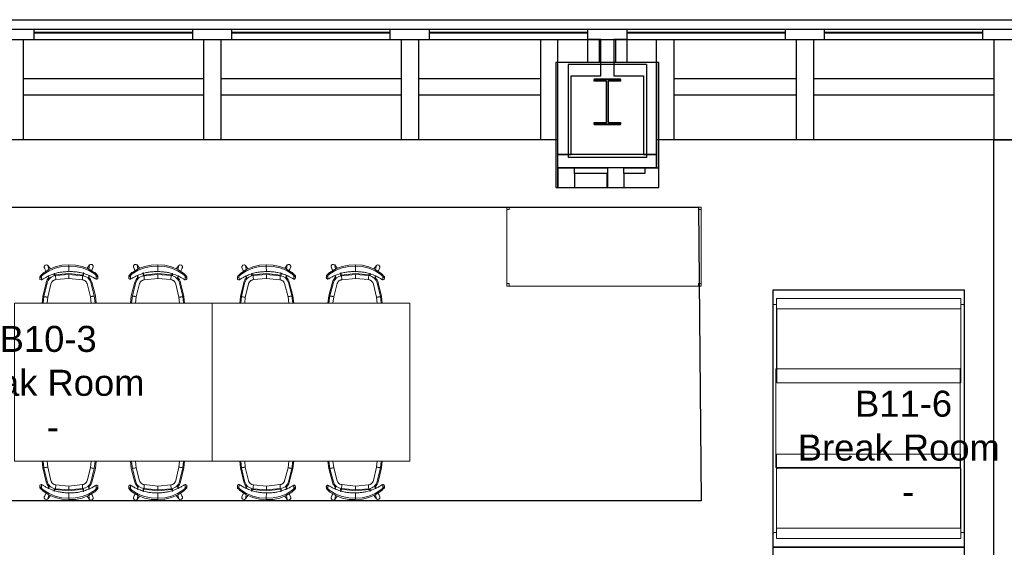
# Model space of a CAD drawing. Header units: inches. Extents: x -1 to 4727, y -3 to 1727.
# Tile 141 of 163: x 3444 to 3743, y 1567 to 1727. Entities that reach past the tile are written whole.
import ezdxf

# ---------------------------------------------------------------- set-up
doc = ezdxf.new("R2010")
doc.units = ezdxf.units.IN
doc.header["$LTSCALE"] = 42
doc.header["$MEASUREMENT"] = 0
doc.layers.get('0').update_dxf_attribs({"linetype": 'CONTINUOUS'})
for name, color, linetype in [('A-GLAZ', 8, 'CONTINUOUS'), ('A-WALL', 7, 'CONTINUOUS'), ('I-FURN', 8, 'CONTINUOUS'), ('I-FURN-CHAR', 9, 'CONTINUOUS'), ('I-WALL', 8, 'CONTINUOUS'), ('Room Names & IDs', 7, 'CONTINUOUS'), ('S-COLS', 7, 'CONTINUOUS'), ('triGrossAreaLayer', 7, 'CONTINUOUS'), ('triLabelLayer', 7, 'CONTINUOUS'), ('triMeasuredGrossAreaLayer', 7, 'CONTINUOUS'), ('triSpaceLayer', 7, 'CONTINUOUS')]:
    doc.layers.add(name, color=color, linetype=linetype)
doc.styles.add('PDF Helvetica', font='Helvetica.ttf')
doc.styles.get("Standard").update_dxf_attribs({"font": 'romans.shx'})

# ---------------------------------------------------------------- blocks, each defined once
blk = doc.blocks.new('Community Table - Cisco 5_ x 4_-3555601-FURNITURE PLAN - FLOOR 09 - EAST')
at = {"lineweight": 9}
for p, q in [((24, 30), (-24, 30)), ((-24, 30), (-24, -30)), ((24, -30), (24, 30)), ((-24, -30), (24, -30))]:
    blk.add_line(p, q, dxfattribs=at)
blk = doc.blocks.new('Bernhardt_Design-Chair-Guest-Queue _1_ - Queue 1037A-V243-FURNITURE PLAN - FLOOR 09 - EAST')
at = {"lineweight": 9}
for p, q in [((-7.97, 0), (-8.23, 2.2)), ((-6.93, -4.2), (-7.97, 0)), ((-7.66, 0.01), (-7.92, 2.2)), ((-6.66, -4.05), (-7.66, 0.01)), ((-6.72, 2.18), (-6.49, 0.22)), ((-6.72, 2.18), (-6.49, 0.22)), ((-6.49, 0.22), (-5.5, -3.77)), ((-6.49, 0.22), (-5.5, -3.77)), ((5.5, -3.78), (6.5, 0.23)), ((5.5, -3.78), (6.5, 0.23)), ((6.5, 0.23), (6.71, 2)), ((6.5, 0.23), (6.71, 2)), ((7.67, 0.01), (6.65, -4.06)), ((7.91, 1.99), (7.67, 0.01)), ((8.22, 1.98), (7.97, 0)), ((7.97, 0), (6.92, -4.21)), ((-8.82, -5.46), (-8.82, -5.92)), ((-8.8, -6.1), (-8.81, -5.81)), ((-8.8, -5.65), (-8.8, -6.1)), ((-8.33, -6.18), (-8.33, -5.09)), ((-6.27, -6.18), (-6.14, -5.88)), ((-6.27, -6.18), (-6.16, -5.93)), ((-6.19, -6.35), (-6.12, -5.84)), ((-6.17, -6.22), (-6.13, -5.85)), ((-6.15, -5.88), (-6.11, -5.8)), ((-5.94, -5.7), (-6.13, -6.24)), ((-4.1, -4.92), (0.03, -5.43)), ((-4.1, -4.92), (0.03, -5.43)), ((0.03, -5.43), (3.95, -5.13)), ((0.03, -5.43), (3.95, -5.13)), ((6.13, -6.24), (5.94, -5.7)), ((6.11, -5.8), (6.15, -5.88)), ((6.19, -6.35), (6.12, -5.84)), ((6.13, -5.85), (6.17, -6.22)), ((6.27, -6.17), (6.14, -5.88)), ((6.16, -5.93), (6.27, -6.18)), ((8.33, -6.18), (8.33, -5.09)), ((8.8, -5.64), (8.8, -6.05)), ((8.82, -5.76), (8.8, -6.05)), ((8.83, -5.86), (8.83, -5.46)), ((-7.42, -8.82), (-6.96, -7.77)), ((-7.41, -8.79), (-6.92, -7.67)), ((-7.41, -8.79), (-6.92, -7.67)), ((-7.39, -8.76), (-7.41, -8.79)), ((-6.09, -8.19), (-6.32, -9.42)), ((-5.59, -8.41), (-6.32, -9.42)), ((-4.46, -6.87), (-4.5, -6.3)), ((-4.38, -6.71), (-4.46, -6.87)), ((-4.45, -6.85), (-4.37, -6.7)), ((-4.43, -7.11), (-4.35, -6.61)), ((-4.4, -6.89), (-4.38, -6.71)), ((0, -6.9), (-4.35, -6.36)), ((0, -6.62), (-4.21, -6.1)), ((4.05, -6.31), (0, -6.62)), ((4.19, -6.58), (0, -6.9)), ((0, -9.09), (0, -7.46)), ((4.35, -6.61), (4.43, -7.11)), ((4.37, -6.7), (4.45, -6.85)), ((4.38, -6.71), (4.4, -6.89)), ((4.46, -6.87), (4.38, -6.71)), ((4.5, -6.3), (4.46, -6.87)), ((6.32, -9.42), (5.57, -8.39)), ((6.32, -9.42), (6.08, -8.16)), ((6.9, -7.64), (7.41, -8.79)), ((7.41, -8.79), (6.91, -7.63)), ((6.96, -7.77), (7.42, -8.82)), ((7.41, -8.79), (7.3, -8.57)), ((7.41, -8.79), (7.39, -8.76)), ((0, -9.52), (0, -9.09))]:
    blk.add_line(p, q, dxfattribs=at)
at = {"lineweight": 9, "flags": 128}
for points in [[(-8.47, -5.05), (-8.77, -5.25), (-8.8, -5.65)], [(-8.8, -5.65), (-8.74, -5.75), (-8.63, -5.87), (-8.5, -6.02), (-8.33, -6.18)], [(-8.33, -5.09), (-8.4, -5.07), (-8.47, -5.05)], [(8.47, -5.05), (8.41, -5.06), (8.33, -5.09)], [(8.33, -6.18), (8.5, -6.02), (8.64, -5.87), (8.74, -5.75), (8.8, -5.64)], [(8.8, -5.64), (8.78, -5.24), (8.47, -5.05)], [(-8.37, -6.6), (-8.52, -6.45), (-8.65, -6.32), (-8.74, -6.2), (-8.8, -6.1)], [(-7.75, -6.7), (-5.99, -7.8), (-4.08, -8.59), (-2.06, -9.02), (0, -9.09)], [(-0.03, -9.52), (-2.08, -9.45), (-4.09, -9.02), (-6, -8.25), (-7.75, -7.15)], [(-6.32, -9.42), (-6.65, -9.6), (-7.1, -9.5), (-7.41, -9.16), (-7.41, -8.79)], [(0, -9.09), (2.06, -9.02), (4.08, -8.58), (6, -7.8), (7.75, -6.69)], [(7.75, -7.1), (6, -8.21), (4.08, -9), (2.07, -9.44), (0, -9.52)], [(7.41, -8.79), (7.41, -9.16), (7.1, -9.5), (6.65, -9.6), (6.32, -9.42)], [(8.8, -6.05), (8.74, -6.16), (8.63, -6.29), (8.48, -6.44), (8.3, -6.61)]]:
    blk.add_lwpolyline(points, dxfattribs=at)
at = {"lineweight": 9}
for centre, radius, start, end in [((-4.15, -3.51), 2.86, 193.9379, 230), ((-4.02, -3.4), 2.71, 193.9379, 266.0974), ((-4.15, -3.51), 2.86, 215.4391, 222.1819), ((-5.99, -5.94), 0.164, 156.5291, 174.0365), ((-5.18, -6.03), 0.983, 174.0365, 190.7084), ((-5.18, -6.03), 0.983, 174.0365, 190.7084), ((-5.96, -5.86), 0.164, 96.7403, 177.4017), ((-5.96, -5.86), 0.164, 96.7403, 177.4017), ((-5.14, -5.9), 0.983, 179.2916, 183.4047), ((-5.14, -5.9), 0.983, 179.2916, 183.4047), ((-5.14, -5.9), 0.983, 184.3397, 191.6901), ((-5.14, -5.9), 0.983, 184.3397, 191.6901), ((-4.02, -3.4), 1.52, 193.9379, 207.4825), ((-4.02, -3.4), 1.52, 193.9379, 267.1317), ((-4.02, -3.4), 1.52, 211.8375, 221.1115), ((-4.02, -3.4), 1.52, 226.1534, 234.9149), ((-4.02, -3.4), 1.52, 239.9564, 249.2325), ((-4.02, -3.4), 1.52, 253.5852, 267.1317), ((3.75, -3.34), 1.8, 276.2282, 346), ((3.75, -3.34), 1.8, 276.2282, 290.1765), ((3.75, -3.34), 2.99, 275.804, 346), ((3.75, -3.34), 1.8, 290.1825, 304.1325), ((3.75, -3.34), 1.8, 304.1369, 318.0885), ((3.75, -3.34), 1.8, 318.0913, 332.0439), ((3.75, -3.34), 1.8, 332.0456, 346), ((3.87, -3.45), 3.15, 313.1334, 346), ((5.96, -5.86), 0.164, 2.5983, 67.3937), ((5.96, -5.86), 0.164, 2.5983, 67.3937), ((5.14, -5.9), 0.983, 348.3099, 355.6603), ((5.14, -5.9), 0.983, 348.3099, 355.6603), ((5.14, -5.9), 0.983, 356.5953, 0.7824), ((5.14, -5.9), 0.983, 356.5953, 0.7824), ((5.99, -5.94), 0.164, 5.9635, 23.4709), ((5.18, -6.03), 0.983, 349.2916, 5.9635), ((5.18, -6.03), 0.983, 349.2916, 5.9635), ((3.87, -3.45), 3.15, 318.8707, 324.8473), ((-4.15, -3.51), 2.86, 263.2314, 266.0621), ((-4.64, -6.57), 0.304, 332.2113, 51.9774), ((-4.64, -6.57), 0.304, 332.2113, 51.9774), ((-4.84, -6.39), 0.567, 313.4838, 325.3288), ((-4.84, -6.39), 0.567, 313.4838, 325.3288), ((-4.72, -6.72), 0.304, 334.7103, 352.3677), ((-4.72, -6.72), 0.304, 333.6728, 350.9113), ((3.87, -3.45), 3.15, 275.7888, 278.8152), ((4.64, -6.57), 0.304, 174.7674, 207.7887), ((4.64, -6.57), 0.304, 174.9626, 207.7887), ((4.84, -6.39), 0.567, 214.6712, 226.5162), ((4.84, -6.39), 0.567, 214.6712, 226.5162), ((4.72, -6.72), 0.304, 187.6323, 205.2897), ((4.72, -6.72), 0.304, 189.0887, 206.3272)]:
    blk.add_arc(centre, radius, start, end, dxfattribs=at)
blk.add_ellipse((0.49, 2.15), major_axis=(0, 11.68), ratio=0.999894, start_param=3.096392, end_param=3.099542, dxfattribs=at)
for points, knots in [([(-6.49, 0.22), (-6.6, 0.2), (-6.82, 0.16), (-7.11, 0.11), (-7.45, 0.05), (-7.61, 0.02), (-7.66, 0.01)], [0, 0, 0, 0, 0.2, 0.4, 0.6, 1, 1, 1, 1]), ([(6.5, 0.23), (6.6, 0.21), (6.82, 0.17), (7.12, 0.11), (7.45, 0.05), (7.61, 0.02), (7.67, 0.01)], [0, 0, 0, 0, 0.2, 0.4, 0.6, 1, 1, 1, 1]), ([(-4.1, -4.92), (-4.12, -5.14), (-4.15, -5.52), (-4.19, -5.92), (-4.2, -6.06), (-4.21, -6.1)], [0, 0, 0, 0, 0.4, 0.7, 1, 1, 1, 1]), ([(0.03, -5.43), (0.03, -5.54), (0.02, -5.76), (0.01, -6.06), (0.01, -6.4), (0, -6.57), (0, -6.62)], [0, 0, 0, 0, 0.2, 0.4, 0.6, 1, 1, 1, 1]), ([(3.95, -5.13), (3.96, -5.3), (3.99, -5.62), (4.03, -6.07), (4.05, -6.26), (4.05, -6.31)], [-1, -1, -1, -1, -0.7, -0.4, 0, 0, 0, 0])]:
    blk.add_open_spline(points, degree=3, knots=knots, dxfattribs=at)
for points in [[(-7.44, -5.58), (-7.56, -5.51), (-7.78, -5.38), (-8.08, -5.21), (-8.25, -5.12), (-8.33, -5.09)], [(-6.48, -6.08), (-6.64, -6.01), (-6.97, -5.84), (-7.29, -5.67), (-7.44, -5.58)], [(7.45, -5.57), (7.29, -5.66), (6.98, -5.84), (6.65, -6), (6.49, -6.08)], [(8.33, -5.09), (8.25, -5.12), (8.08, -5.21), (7.78, -5.38), (7.56, -5.51), (7.45, -5.57)], [(-7.75, -7.15), (-7.82, -7.09), (-7.97, -6.98), (-8.18, -6.79), (-8.31, -6.66), (-8.37, -6.6)], [(-8.33, -6.18), (-8.27, -6.24), (-8.15, -6.35), (-7.96, -6.53), (-7.82, -6.64), (-7.75, -6.7)], [(-3.48, -7.16), (-3.74, -7.09), (-4.27, -6.94), (-5.03, -6.69), (-5.77, -6.4), (-6.25, -6.19), (-6.48, -6.08)], [(0, -7.46), (-0.39, -7.48), (-1.17, -7.48), (-2.34, -7.38), (-3.1, -7.24), (-3.48, -7.16)], [(3.49, -7.15), (3.11, -7.24), (2.34, -7.37), (1.17, -7.48), (0.39, -7.48), (0, -7.46)], [(6.49, -6.08), (6.25, -6.19), (5.78, -6.4), (5.04, -6.68), (4.27, -6.94), (3.75, -7.09), (3.49, -7.15)], [(7.75, -6.69), (7.82, -6.64), (7.96, -6.53), (8.16, -6.35), (8.27, -6.24), (8.33, -6.18)], [(8.3, -6.61), (8.24, -6.67), (8.13, -6.78), (7.95, -6.94), (7.82, -7.04), (7.75, -7.1)]]:
    blk.add_open_spline(points, degree=3, dxfattribs=at)
blk = doc.blocks.new('Banquette - Single - Upholstered Only-28in - 4_-10_ Banquette-5308336-FURNITURE PLAN - FLOOR 09 - EAST')
at = {"lineweight": 9}
for p, q in [((28.75, 24), (-28.75, 24)), ((-24, 24), (22, 24)), ((-29, 23.75), (-29, 19.75)), ((-28, 21.23), (-28, 18.34)), ((-28, 19.75), (-28, 21.11)), ((27.83, 21.36), (-27.87, 21.36)), ((-27.75, 21.36), (27.75, 21.36)), ((28, 18.36), (28, 21.2)), ((28, 21.11), (28, 19.75)), ((29, 19.75), (29, 23.75)), ((-28.75, 19.5), (-28.25, 19.5)), ((-27.88, 18.22), (27.85, 18.22)), ((-27.88, 18.22), (-27.88, -4.27)), ((28, -4.27), (28, 18.22)), ((28.25, 19.5), (28.75, 19.5)), ((-28, 0.57), (-28, 0.5)), ((-28, 0.5), (-28, 0.54)), ((-28, 0.37), (-28, 0.45)), ((-27.88, 0.21), (-27.88, -4.27)), ((28, 0.5), (28, 0.57)), ((28, 0.54), (28, 0.5)), ((28, -0.19), (28, 0.5)), ((28, 0.45), (28, 0.37)), ((-27.63, 0), (27.62, 0)), ((-27.88, -4.27), (28, -4.27)), ((-27.88, -4.27), (-27.75, -4.27))]:
    blk.add_line(p, q, dxfattribs=at)
at = {"lineweight": 9, "flags": 128}
for points in [[(-28, 18.3), (-28, 18.14), (-28, 17.98), (-28, 17.81), (-28, 17.64), (-28, 17.46), (-28, 17.28), (-28, 17.1), (-28, 16.92), (-28, 16.73), (-28, 16.55), (-28, 16.49)], [(28, 16.49), (28, 16.67), (28, 16.86), (28, 17.04), (28, 17.23), (28, 17.41), (28, 17.58), (28, 17.75), (28, 17.92), (28, 18.09), (28, 18.25), (28, 18.36)], [(-28, 16.49), (-28, 15.87), (-28, 15.24), (-28, 14.9)], [(28, 14.9), (28, 15.52), (28, 16.14), (28, 16.49)], [(-28, 14.9), (-28, 12.53), (-28, 10.17), (-28, 7.79), (-28, 5.42), (-28, 3.99)], [(28, 3.99), (28, 6.35), (28, 8.72), (28, 11.1), (28, 13.46), (28, 14.9)], [(-28, 3.99), (-28, 3.42), (-28, 2.86), (-28, 2.31), (-28, 1.75), (-28, 1.21), (-28, 0.67), (-28, 0.58)], [(28, 0.58), (28, 1.12), (28, 1.67), (28, 2.22), (28, 2.78), (28, 3.34), (28, 3.9), (28, 3.99)], [(-28, 0.58), (-28, 0.58), (-28, 0.57), (-28, 0.56), (-28, 0.55), (-28, 0.54), (-28, 0.53), (-28, 0.52), (-28, 0.51), (-28, 0.51), (-28, 0.5), (-28, 0.49), (-28, 0.48), (-28, 0.48), (-28, 0.47), (-28, 0.47), (-28, 0.46), (-28, 0.45), (-28, 0.45), (-28, 0.44), (-28, 0.44), (-28, 0.44), (-28, 0.43), (-28, 0.43), (-28, 0.43), (-28, 0.42), (-28, 0.42), (-28, 0.42)], [(-28, 0.45), (-28, 0.45), (-28, 0.45), (-28, 0.45), (-28, 0.46), (-28, 0.46), (-28, 0.46), (-28, 0.47), (-28, 0.47), (-28, 0.48), (-28, 0.48), (-28, 0.49), (-28, 0.5)], [(-28, 0.42), (-28, 0.4), (-28, 0.39), (-28, 0.38), (-28, 0.38), (-28, 0.37)], [(-27.63, 0), (-27.64, 0), (-27.65, 0), (-27.67, 0), (-27.68, 0), (-27.7, 0.01), (-27.71, 0.01), (-27.73, 0.01), (-27.74, 0.02), (-27.76, 0.02), (-27.77, 0.03), (-27.78, 0.04), (-27.8, 0.04), (-27.81, 0.05), (-27.82, 0.06), (-27.84, 0.07), (-27.85, 0.07), (-27.86, 0.08), (-27.87, 0.09), (-27.88, 0.1), (-27.89, 0.11), (-27.9, 0.12), (-27.91, 0.14), (-27.92, 0.15), (-27.93, 0.16), (-27.94, 0.17), (-27.95, 0.19), (-27.96, 0.2), (-27.96, 0.21), (-27.97, 0.23), (-27.97, 0.24), (-27.98, 0.25), (-27.98, 0.27), (-27.99, 0.28), (-27.99, 0.3), (-27.99, 0.31), (-28, 0.33), (-28, 0.34), (-28, 0.36), (-28, 0.37), (-28, 0.37)], [(28, 0.37), (28, 0.36), (28, 0.35), (28, 0.33), (28, 0.32), (27.99, 0.3), (27.99, 0.29), (27.99, 0.27), (27.98, 0.26), (27.98, 0.24), (27.97, 0.23), (27.96, 0.22), (27.96, 0.2), (27.95, 0.19), (27.94, 0.18), (27.93, 0.16), (27.93, 0.15), (27.92, 0.14), (27.91, 0.13), (27.9, 0.12), (27.89, 0.11), (27.88, 0.1), (27.86, 0.09), (27.85, 0.08), (27.84, 0.07), (27.83, 0.06), (27.81, 0.05), (27.8, 0.04), (27.79, 0.04), (27.77, 0.03), (27.76, 0.03), (27.75, 0.02), (27.73, 0.02), (27.72, 0.01), (27.7, 0.01), (27.69, 0.01), (27.67, 0), (27.66, 0), (27.64, 0), (27.63, 0), (27.62, 0)], [(28, 0.42), (28, 0.42), (28, 0.42), (28, 0.43), (28, 0.43), (28, 0.43), (28, 0.44), (28, 0.44), (28, 0.45), (28, 0.45), (28, 0.46), (28, 0.46), (28, 0.47), (28, 0.47), (28, 0.48), (28, 0.49), (28, 0.49), (28, 0.5), (28, 0.51), (28, 0.52), (28, 0.53), (28, 0.53), (28, 0.54), (28, 0.55), (28, 0.56), (28, 0.57), (28, 0.58), (28, 0.58)], [(28, 0.5), (28, 0.49), (28, 0.49), (28, 0.48), (28, 0.47), (28, 0.47), (28, 0.46), (28, 0.46), (28, 0.46), (28, 0.45), (28, 0.45), (28, 0.45), (28, 0.45), (28, 0.45)], [(28, 0.37), (28, 0.38), (28, 0.38), (28, 0.4), (28, 0.41), (28, 0.42)]]:
    blk.add_lwpolyline(points, dxfattribs=at)
at = {"lineweight": 9}
for centre, radius, start, end in [((-28.75, 23.75), 0.25, 90, 180), ((28.75, 23.75), 0.25, 0, 90), ((-27.75, 21.11), 0.25, 90, 180), ((-27.87, 21.23), 0.13, 90, 180), ((27.75, 21.11), 0.25, 0, 90), ((27.83, 21.2), 0.168, 360, 90), ((-28.75, 19.75), 0.25, 180, 270), ((-28.25, 19.75), 0.25, 270, 0), ((-27.88, 18.34), 0.12, 180, 270), ((27.85, 18.36), 0.145, 270, 0), ((28.25, 19.75), 0.25, 180, 270), ((28.75, 19.75), 0.25, 270, 360)]:
    blk.add_arc(centre, radius, start, end, dxfattribs=at)
blk = doc.blocks.new('Banquette - Single - Upholstered Only-28in - 4_-10_ Banquette-V261-FURNITURE PLAN - FLOOR 09 - EAST')
at = {"lineweight": 9}
for p, q in [((28.75, 24), (-28.75, 24)), ((-24, 24), (22, 24)), ((-29, 23.75), (-29, 19.75)), ((-28, 21.23), (-28, 18.34)), ((-28, 19.75), (-28, 21.11)), ((27.83, 21.36), (-27.87, 21.36)), ((-27.75, 21.36), (27.75, 21.36)), ((28, 18.36), (28, 21.2)), ((28, 21.11), (28, 19.75)), ((29, 19.75), (29, 23.75)), ((-28.75, 19.5), (-28.25, 19.5)), ((-27.88, 18.22), (27.85, 18.22)), ((-27.88, 18.22), (-27.88, -4.27)), ((28, -4.27), (28, 18.22)), ((28.25, 19.5), (28.75, 19.5)), ((-28, 0.57), (-28, 0.5)), ((-28, 0.5), (-28, 0.54)), ((-28, 0.38), (-28, 0.45)), ((-27.88, 0.21), (-27.88, 0)), ((28, 0.5), (28, 0.57)), ((28, 0.54), (28, 0.5)), ((28, -4.27), (28, 0.5)), ((28, 0.45), (28, 0.38)), ((-27.88, -4.27), (28, -4.27)), ((27.75, -4.27), (28, -4.27))]:
    blk.add_line(p, q, dxfattribs=at)
at = {"lineweight": 9, "flags": 128}
for points in [[(-28, 18.3), (-28, 18.14), (-28, 17.98), (-28, 17.81), (-28, 17.64), (-28, 17.46), (-28, 17.28), (-28, 17.1), (-28, 16.92), (-28, 16.73), (-28, 16.55), (-28, 16.49)], [(28, 16.49), (28, 16.67), (28, 16.86), (28, 17.04), (28, 17.23), (28, 17.41), (28, 17.58), (28, 17.75), (28, 17.92), (28, 18.09), (28, 18.25), (28, 18.36)], [(-28, 16.49), (-28, 15.87), (-28, 15.24), (-28, 14.9)], [(28, 14.9), (28, 15.52), (28, 16.14), (28, 16.49)], [(-28, 14.9), (-28, 12.53), (-28, 10.17), (-28, 7.79), (-28, 5.42), (-28, 3.99)], [(28, 3.99), (28, 6.35), (28, 8.72), (28, 11.1), (28, 13.46), (28, 14.9)], [(-28, 3.99), (-28, 3.42), (-28, 2.86), (-28, 2.31), (-28, 1.75), (-28, 1.21), (-28, 0.67), (-28, 0.58)], [(28, 0.58), (28, 1.12), (28, 1.67), (28, 2.22), (28, 2.78), (28, 3.34), (28, 3.9), (28, 3.99)], [(-28, 0.58), (-28, 0.58), (-28, 0.57), (-28, 0.56), (-28, 0.55), (-28, 0.54), (-28, 0.53), (-28, 0.52), (-28, 0.51), (-28, 0.51), (-28, 0.5), (-28, 0.49), (-28, 0.48), (-28, 0.48), (-28, 0.47), (-28, 0.47), (-28, 0.46), (-28, 0.45), (-28, 0.45), (-28, 0.44), (-28, 0.44), (-28, 0.44), (-28, 0.43), (-28, 0.43), (-28, 0.43), (-28, 0.42), (-28, 0.42), (-28, 0.42)], [(-28, 0.45), (-28, 0.45), (-28, 0.45), (-28, 0.45), (-28, 0.46), (-28, 0.46), (-28, 0.46), (-28, 0.47), (-28, 0.47), (-28, 0.48), (-28, 0.48), (-28, 0.49), (-28, 0.5)], [(-28, 0.42), (-28, 0.4), (-28, 0.39), (-28, 0.38), (-28, 0.38), (-28, 0.38)], [(-27.62, 0), (-27.64, 0), (-27.65, 0), (-27.67, 0), (-27.68, 0), (-27.7, 0.01), (-27.71, 0.01), (-27.73, 0.01), (-27.74, 0.02), (-27.76, 0.02), (-27.77, 0.03), (-27.78, 0.04), (-27.8, 0.04), (-27.81, 0.05), (-27.82, 0.06), (-27.84, 0.07), (-27.85, 0.07), (-27.86, 0.08), (-27.87, 0.09), (-27.88, 0.1), (-27.89, 0.11), (-27.9, 0.12), (-27.91, 0.14), (-27.92, 0.15), (-27.93, 0.16), (-27.94, 0.17), (-27.95, 0.19), (-27.96, 0.2), (-27.96, 0.21), (-27.97, 0.23), (-27.97, 0.24), (-27.98, 0.25), (-27.98, 0.27), (-27.99, 0.28), (-27.99, 0.3), (-27.99, 0.31), (-28, 0.33), (-28, 0.34), (-28, 0.36), (-28, 0.37), (-28, 0.38)], [(28, 0.38), (28, 0.36), (28, 0.35), (28, 0.33), (28, 0.32), (27.99, 0.3), (27.99, 0.29), (27.99, 0.27), (27.98, 0.26), (27.98, 0.24), (27.97, 0.23), (27.96, 0.22), (27.96, 0.2), (27.95, 0.19), (27.94, 0.18), (27.93, 0.16), (27.93, 0.15), (27.92, 0.14), (27.91, 0.13), (27.9, 0.12), (27.89, 0.11), (27.88, 0.1), (27.86, 0.09), (27.85, 0.08), (27.84, 0.07), (27.83, 0.06), (27.81, 0.05), (27.8, 0.04), (27.79, 0.04), (27.77, 0.03), (27.76, 0.03), (27.75, 0.02), (27.73, 0.02), (27.72, 0.01), (27.7, 0.01), (27.69, 0.01), (27.67, 0), (27.66, 0), (27.64, 0), (27.63, 0)], [(28, 0.42), (28, 0.42), (28, 0.42), (28, 0.43), (28, 0.43), (28, 0.43), (28, 0.44), (28, 0.44), (28, 0.45), (28, 0.45), (28, 0.46), (28, 0.46), (28, 0.47), (28, 0.47), (28, 0.48), (28, 0.49), (28, 0.49), (28, 0.5), (28, 0.51), (28, 0.52), (28, 0.53), (28, 0.53), (28, 0.54), (28, 0.55), (28, 0.56), (28, 0.57), (28, 0.58), (28, 0.58)], [(28, 0.5), (28, 0.49), (28, 0.49), (28, 0.48), (28, 0.47), (28, 0.47), (28, 0.46), (28, 0.46), (28, 0.46), (28, 0.45), (28, 0.45), (28, 0.45), (28, 0.45), (28, 0.45)], [(28, 0.38), (28, 0.38), (28, 0.38), (28, 0.4), (28, 0.41), (28, 0.42)]]:
    blk.add_lwpolyline(points, dxfattribs=at)
at = {"lineweight": 9}
for centre, radius, start, end in [((-28.75, 23.75), 0.25, 90, 180), ((28.75, 23.75), 0.25, 0, 90), ((-27.75, 21.11), 0.25, 90, 180), ((-27.87, 21.23), 0.13, 90, 180), ((27.75, 21.11), 0.25, 0, 90), ((27.83, 21.2), 0.168, 360, 90), ((-28.75, 19.75), 0.25, 180, 270), ((-28.25, 19.75), 0.25, 270, 0), ((-27.88, 18.34), 0.12, 180, 270), ((27.85, 18.36), 0.145, 270, 0), ((28.25, 19.75), 0.25, 180, 270), ((28.75, 19.75), 0.25, 270, 360)]:
    blk.add_arc(centre, radius, start, end, dxfattribs=at)
blk = doc.blocks.new('Furniture - Table - Cafe - WCI - Regency_Bistro booth table - CAFE TABLE - 56x30 DINING-HGT 2-4634879-FURNITURE PLAN - FLOOR 09 - EAST')
at = {"lineweight": 9}
for p, q in [((-25.13, 15), (30.87, 15)), ((-25.13, -15), (-25.13, 15)), ((30.87, 15), (-25.13, 15)), ((-25.13, 15), (-25.13, -15)), ((30.87, 15), (30.87, -15)), ((30.87, -15), (30.87, 15)), ((30.87, -15), (-25.13, -15)), ((-25.13, -15), (30.87, -15))]:
    blk.add_line(p, q, dxfattribs=at)
blk = doc.blocks.new('Shelving - Open - placeholder trash-7200707-FURNITURE PLAN - FLOOR 09 - EAST')
at = {"lineweight": 9}
for p, q in [((-31.14, -24.87), (-31.14, -0.87)), ((27.86, -0.87), (-31.14, -0.87)), ((-31.14, -0.87), (-31.14, -24.87)), ((-31.14, -1.62), (-30.39, -1.62)), ((-30.39, -1.62), (-30.39, -0.87)), ((27.11, -0.87), (27.11, -1.62)), ((27.11, -1.62), (27.86, -1.62)), ((27.86, -0.87), (27.86, -24.87)), ((27.86, -24.87), (27.86, -0.87)), ((-30.39, -24.12), (-31.14, -24.12)), ((27.86, -24.87), (-31.14, -24.87)), ((-31.14, -24.87), (27.86, -24.87)), ((-30.39, -24.87), (-30.39, -24.12)), ((27.11, -24.12), (27.11, -24.87)), ((27.86, -24.12), (27.11, -24.12))]:
    blk.add_line(p, q, dxfattribs=at)
blk = doc.blocks.new('EXT WALL')
at = {"layer": 'A-GLAZ'}
for p, q in [((3915.63, 1304), (3903.63, 1304)), ((3963.63, 1304), (3915.63, 1304)), ((3915.63, 1300.94), (3915.63, 1304)), ((3963.63, 1304), (3963.63, 1300.94)), ((3975.63, 1304), (3963.63, 1304)), ((3975.63, 1300.94), (3975.63, 1304)), ((4023.63, 1304), (3975.63, 1304)), ((4023.63, 1304), (4023.63, 1300.94)), ((4035.63, 1304), (4023.63, 1304)), ((4035.63, 1300.94), (4035.63, 1304)), ((4083.63, 1304), (4035.63, 1304)), ((4083.63, 1304), (4083.63, 1300.94)), ((4095.63, 1304), (4083.63, 1304)), ((4143.63, 1304), (4095.63, 1304)), ((4095.63, 1300.94), (4095.63, 1304)), ((4143.63, 1304), (4143.63, 1300.94)), ((4155.63, 1304), (4143.63, 1304)), ((4203.63, 1304), (4155.63, 1304)), ((4155.63, 1300.94), (4155.63, 1304)), ((4203.63, 1304), (4203.63, 1300.94)), ((4215.63, 1304), (4203.63, 1304)), ((2295.63, 1300.94), (5175.63, 1300.94)), ((3903.63, 1300.94), (3915.63, 1300.94)), ((3963.63, 1303), (3915.63, 1303)), ((3963.63, 1302.81), (3915.63, 1302.81)), ((3963.63, 1300.94), (3975.63, 1300.94)), ((4023.63, 1303), (3975.63, 1303)), ((4023.63, 1302.81), (3975.63, 1302.81)), ((4023.63, 1300.94), (4035.63, 1300.94)), ((4083.63, 1303), (4035.63, 1303)), ((4083.63, 1302.81), (4035.63, 1302.81)), ((4083.63, 1300.94), (4095.63, 1300.94)), ((4143.63, 1303), (4095.63, 1303)), ((4143.63, 1302.81), (4095.63, 1302.81)), ((4143.63, 1300.94), (4155.63, 1300.94)), ((4203.63, 1303), (4155.63, 1303)), ((4203.63, 1302.81), (4155.63, 1302.81)), ((4203.63, 1300.94), (4215.63, 1300.94))]:
    blk.add_line(p, q, dxfattribs=at)
blk.add_lwpolyline([(2283.63, -420), (5175.63, -420), (5175.63, -412.75), (5184.38, -412.75), (5184.38, -404), (5191.63, -404), (5191.63, 1288), (5184.38, 1288), (5184.38, 1296.75), (5175.63, 1296.75), (5175.63, 1304), (2283.63, 1304)], dxfattribs=at)
at = {"layer": 'A-WALL'}
for p, q in [((3912.26, 1300.94), (3912.26, 1270.44)), ((3967.01, 1300.94), (3967.01, 1270.44)), ((3972.26, 1300.94), (3972.26, 1270.44)), ((4027.01, 1300.94), (4027.01, 1270.44)), ((4032.26, 1300.94), (4032.26, 1270.44)), ((4069.38, 1300.94), (4069.38, 1270.44)), ((4074.63, 1262), (4074.63, 1300.94)), ((4087.13, 1300.94), (4087.13, 1293.94)), ((4092.13, 1300.94), (4092.13, 1293.94)), ((4104.63, 1262), (4104.63, 1300.94)), ((4109.88, 1300.94), (4109.88, 1270.44)), ((4147.01, 1300.94), (4147.01, 1270.44)), ((4152.26, 1300.94), (4152.26, 1270.44)), ((4207.01, 1300.94), (4207.01, 1270.44)), ((4104.63, 1293.94), (4074.63, 1293.94)), ((4077.76, 1293.31), (4077.76, 1265.12)), ((4101.51, 1293.31), (4077.76, 1293.31)), ((4101.51, 1293.31), (4101.51, 1265.12)), ((3967.01, 1289), (3912.26, 1289)), ((4027.01, 1289), (3972.26, 1289)), ((4069.38, 1289), (4032.26, 1289)), ((4147.01, 1289), (4109.88, 1289)), ((4207.01, 1289), (4152.26, 1289)), ((3967.01, 1284), (3912.26, 1284)), ((4027.01, 1284), (3972.26, 1284)), ((4069.38, 1284), (4032.26, 1284)), ((4147.01, 1284), (4109.88, 1284)), ((4207.01, 1284), (4152.26, 1284)), ((4074.63, 1270.44), (3744.63, 1270.44)), ((4434.63, 1270.44), (4104.63, 1270.44)), ((4101.51, 1265.12), (4077.76, 1265.12)), ((4104.63, 1262), (4074.63, 1262))]:
    blk.add_line(p, q, dxfattribs=at)
blk = doc.blocks.new('W-Wide Flange-Column - W14X75-2731376-FURNITURE PLAN - FLOOR 09 - EAST')
at = {"lineweight": 18}
for p, q in [((4, 7), (-4, 7)), ((-4, 7), (-4, 6.29)), ((-4, 6.29), (-0.22, 6.29)), ((-0.22, 6.29), (-0.22, -6.29)), ((0.22, -6.29), (0.22, 6.29)), ((0.22, 6.29), (4, 6.29)), ((4, 6.29), (4, 7)), ((-0.22, -6.29), (-4, -6.29)), ((-4, -6.29), (-4, -7)), ((-4, -7), (4, -7)), ((4, -6.29), (0.22, -6.29)), ((4, -7), (4, -6.29))]:
    blk.add_line(p, q, dxfattribs=at)
blk = doc.blocks.new('columns')
at = {"layer": 'S-COLS'}
for p, q in [((4085.63, 1288.83), (4093.63, 1288.83)), ((4085.63, 1288.3), (4085.63, 1288.83)), ((4093.63, 1288.83), (4093.63, 1288.3)), ((4089.37, 1288.3), (4085.63, 1288.3)), ((4089.37, 1275.7), (4089.37, 1288.3)), ((4089.9, 1288.3), (4089.9, 1275.7)), ((4093.63, 1288.3), (4089.9, 1288.3)), ((4085.63, 1275.7), (4089.37, 1275.7)), ((4085.63, 1275.17), (4085.63, 1275.7)), ((4093.63, 1275.17), (4085.63, 1275.17)), ((4089.9, 1275.7), (4093.63, 1275.7)), ((4093.63, 1275.7), (4093.63, 1275.17))]:
    blk.add_line(p, q, dxfattribs=at)
blk.add_blockref('W-Wide Flange-Column - W14X75-2731376-FURNITURE PLAN - FLOOR 09 - EAST', (4089.62, 1282), dxfattribs=at)

msp = doc.modelspace()

# ---------------------------------------------------------------- linework, layer by layer
at = {"layer": 'I-WALL'}
for p, q in [((3620, 1720.94), (3616, 1720.94)), ((3616, 1720.94), (3616, 1713.94)), ((3620, 1709.94), (3620, 1720.94)), ((3628, 1720.94), (3624, 1720.94)), ((3624, 1720.94), (3624, 1709.94)), ((3628, 1713.94), (3628, 1720.94)), ((3606.38, 1713.94), (3606.38, 1676)), ((3607, 1713.94), (3606.38, 1713.94)), ((3616, 1713.94), (3607, 1713.94)), ((3607, 1676), (3607, 1713.94)), ((3637, 1713.94), (3628, 1713.94)), ((3637, 1713.94), (3637, 1682)), ((3637.62, 1713.94), (3637, 1713.94)), ((3637.62, 1676), (3637.62, 1713.94)), ((3611, 1686), (3611, 1709.94)), ((3611, 1709.94), (3620, 1709.94)), ((3624, 1709.94), (3633, 1709.94)), ((3633, 1709.94), (3633, 1686)), ((3607, 1686), (3611, 1686)), ((3637, 1686), (3607, 1686)), ((3633, 1686), (3637, 1686)), ((3607, 1682), (3622.06, 1682)), ((3612, 1682), (3607, 1682)), ((3607, 1682), (3607, 1676)), ((3612, 1680.25), (3612, 1682)), ((3622.06, 1682), (3622.06, 1676)), ((3627.06, 1682), (3633.38, 1682)), ((3627.06, 1680.25), (3627.06, 1682)), ((3633.38, 1682), (3633.38, 1680.25)), ((3633.38, 1682), (3637.62, 1682)), ((3622, 1680.25), (3612, 1680.25)), ((3612, 1680.25), (3612, 1676)), ((3622, 1676), (3622, 1680.25)), ((3633.38, 1680.25), (3627.06, 1680.25)), ((3627.06, 1680.25), (3627.06, 1676)), ((3606.38, 1676), (3607, 1676)), ((3607, 1676), (3612, 1676)), ((3612, 1676), (3622, 1676)), ((3622.06, 1676), (3627.06, 1676)), ((3627.06, 1676), (3637.62, 1676))]:
    msp.add_line(p, q, dxfattribs=at)
at = {"layer": 'triGrossAreaLayer'}
msp.add_lwpolyline([(1822, 1726.94), (4702, 1726.94), (4702, 1702), (4726.94, 1702), (4726.94, 22), (4702, 22), (4702, -2.94), (3810.86, -2.94), (1822, -2.94)], dxfattribs=at)
at = {"layer": 'triMeasuredGrossAreaLayer'}
msp.add_lwpolyline([(1828, 1720.94), (4696, 1720.94), (4696, 1696), (4720.94, 1696), (4720.94, 28)], dxfattribs=at)
at = {"layer": 'triSpaceLayer'}
for points in [[(3739.38, 1690.44), (3966.37, 1690.44), (3966.37, 1443.19), (3739.38, 1443.19)], [(3234.5, 1670.07), (3649.75, 1670.07), (3650.5, 1580.83), (3235.25, 1580.83)], [(3672.42, 1644.94), (3730.42, 1644.94), (3730.42, 1566.75), (3672.42, 1566.75)], [(3672.42, 1566.75), (3730.42, 1566.75), (3730.42, 1493.94), (3672.42, 1493.94)]]:
    msp.add_lwpolyline(points, close=True, dxfattribs=at)

# ---------------------------------------------------------------- block references
at = {"layer": 'A-WALL'}
msp.add_blockref('EXT WALL', (-467.63, 420), dxfattribs=at)
at = {"layer": 'I-FURN'}
for name, p, rotation in [('Shelving - Open - placeholder trash-7200707-FURNITURE PLAN - FLOOR 09 - EAST', (3619.36, 1645.2), 180), ('Community Table - Cisco 5_ x 4_-3555601-FURNITURE PLAN - FLOOR 09 - EAST', (3472, 1616.87), 89.9999999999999), ('Community Table - Cisco 5_ x 4_-3555601-FURNITURE PLAN - FLOOR 09 - EAST', (3532, 1616.87), 89.9999999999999), ('Furniture - Table - Cafe - WCI - Regency_Bistro booth table - CAFE TABLE - 56x30 DINING-HGT 2-4634879-FURNITURE PLAN - FLOOR 09 - EAST', (3704.03, 1605.94), 180), ('Banquette - Single - Upholstered Only-28in - 4_-10_ Banquette-5308336-FURNITURE PLAN - FLOOR 09 - EAST', (3701.42, 1590.75), 180)]:
    msp.add_blockref(name, p, dxfattribs=dict(at, rotation=rotation))
msp.add_blockref('Banquette - Single - Upholstered Only-28in - 4_-10_ Banquette-V261-FURNITURE PLAN - FLOOR 09 - EAST', (3701.42, 1620.94), dxfattribs=at)
at = {"layer": 'I-FURN-CHAR'}
for p, rotation in [((3458.57, 1642.97), 180.7574999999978), ((3518.57, 1642.97), 180.7574999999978), ((3485.43, 1590.78), 0.7574999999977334), ((3545.43, 1590.78), 0.7574999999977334)]:
    msp.add_blockref('Bernhardt_Design-Chair-Guest-Queue _1_ - Queue 1037A-V243-FURNITURE PLAN - FLOOR 09 - EAST', p, dxfattribs=dict(at, rotation=rotation))
at = {"layer": 'I-FURN-CHAR', "xscale": -1}
for p, rotation in [((3485.43, 1642.97), 179.2425000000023), ((3545.43, 1642.97), 179.2425000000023), ((3458.57, 1590.78), 359.2425000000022), ((3518.57, 1590.78), 359.2425000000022)]:
    msp.add_blockref('Bernhardt_Design-Chair-Guest-Queue _1_ - Queue 1037A-V243-FURNITURE PLAN - FLOOR 09 - EAST', p, dxfattribs=dict(at, rotation=rotation))
at = {"layer": 'S-COLS'}
msp.add_blockref('columns', (-467.63, 420), dxfattribs=at)

# ---------------------------------------------------------------- texts
at = {"layer": 'Room Names & IDs', "attachment_point": 4, "style": 'PDF Helvetica'}
for s, insert, char_height in [('B10-3', (3437.49, 1629.97), 7.902), ('Break Room', (3420.11, 1616.64), 7.902), ('B11-6', (3697.26, 1610.3), 7.902), ('-', (3451.77, 1603.31), 7.9), ('Break Room', (3679.87, 1596.97), 7.902), ('-', (3711.53, 1583.64), 7.9)]:
    msp.add_mtext(s, dxfattribs=dict(at, insert=insert, char_height=char_height))
at = {"layer": 'triLabelLayer', "color": 7, "insert": (3701.42, 1605.85), "char_height": 10, "attachment_point": 5}
msp.add_mtext('{\\fSansSerif;\\H0.01;}', dxfattribs=at)

doc.saveas('drawing.dxf')
